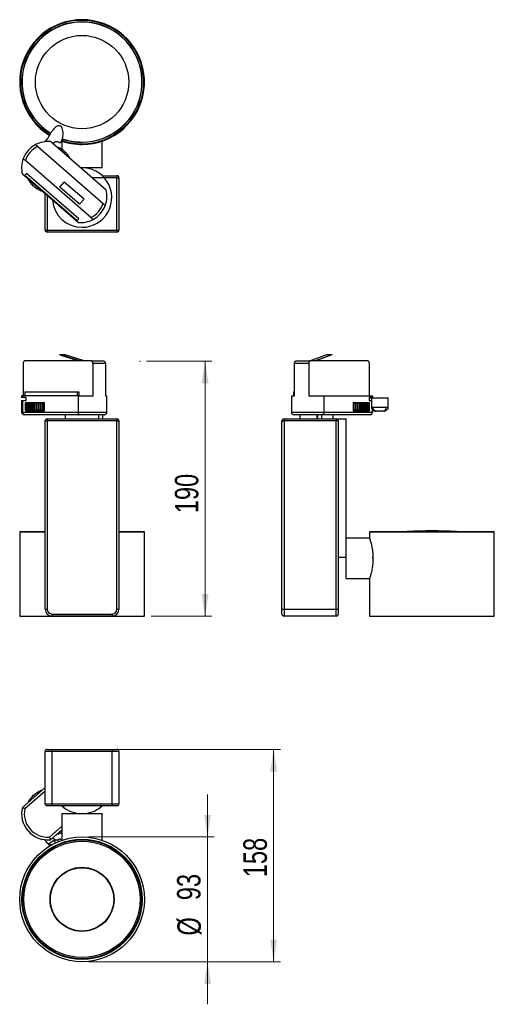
# Model space of a CAD drawing. Header units: millimetres. Extents: x 72 to 143, y 13 to 160.
import ezdxf

# ---------------------------------------------------------------- set-up
doc = ezdxf.new("R2010")
doc.units = ezdxf.units.MM
doc.header["$PDSIZE"] = -1
doc.styles.add('SLDTEXTSTYLE0', font='TXT', dxfattribs={"width": 0.75})
doc.dimstyles.new('SLDDIMSTYLE0', dxfattribs={"dimtxt": 3.5, "dimasz": 3.302, "dimexe": 0, "dimexo": 0.0625, "dimgap": 0.875, "dimtad": 1, "dimlfac": 5, "dimrnd": 1e-09, "dimzin": 12, "dimdsep": 46, "dimtxsty": 'SLDTEXTSTYLE0', "dimsah": 1, "dimcen": 0.09, "dimadec": 0, "dimazin": 3, "dimtfac": 1, "dimtofl": 0, "dimtmove": 0, "dimatfit": 3, "dimfxl": 0, "dimfrac": 2, "dimtolj": 1, "dimtzin": 12, "dimarcsym": 0})
doc.dimstyles.new('SLDDIMSTYLE1', dxfattribs={"dimtxt": 3.5, "dimasz": 3.302, "dimexe": 0, "dimexo": 0.0625, "dimgap": 0.875, "dimtad": 1, "dimdec": 0, "dimlfac": 5, "dimrnd": 1e-09, "dimzin": 12, "dimdsep": 46, "dimtxsty": 'SLDTEXTSTYLE0', "dimsah": 1, "dimcen": 0.09, "dimadec": 0, "dimazin": 3, "dimtfac": 1, "dimtofl": 0, "dimtmove": 0, "dimatfit": 3, "dimfxl": 0, "dimfrac": 2, "dimtolj": 1, "dimtzin": 12, "dimarcsym": 0})
doc.dimstyles.new('SLDDIMSTYLE2', dxfattribs={"dimtxt": 3.5, "dimasz": 3.302, "dimexe": 0, "dimexo": 0.0625, "dimgap": 0.875, "dimtad": 1, "dimlfac": 5, "dimrnd": 1e-09, "dimzin": 12, "dimdsep": 46, "dimtxsty": 'SLDTEXTSTYLE0', "dimsah": 1, "dimcen": 0.09, "dimadec": 0, "dimazin": 3, "dimtfac": 1, "dimtmove": 0, "dimatfit": 0, "dimfxl": 0, "dimfrac": 2, "dimtolj": 1, "dimtzin": 12, "dimarcsym": 0})

# ---------------------------------------------------------------- blocks, each defined once
blk = doc.blocks.new('_D')
at = {"color": 7, "linetype": 'Continuous', "lineweight": 18}
for p, q in [((90.93, 109.02), (100.65, 109.02)), ((99.65, 109.02), (99.65, 71.02)), ((91.6, 71.02), (100.65, 71.02))]:
    blk.add_line(p, q, dxfattribs=at)
for points in [[(99.65, 109.02), (99.14, 105.72), (100.16, 105.72)], [(99.65, 71.02), (100.16, 74.32), (99.14, 74.32)]]:
    blk.add_solid(points, dxfattribs=at)
at = {"color": 7, "linetype": 'Continuous', "lineweight": 18, "insert": (95.14, 86.36), "char_height": 3.5, "attachment_point": 1, "rotation": 90, "style": 'SLDTEXTSTYLE0'}
blk.add_mtext('190', dxfattribs=at)
blk = doc.blocks.new('_D_1')
at = {"color": 7, "linetype": 'Continuous', "lineweight": 18}
for p, q in [((86.8, 51.13), (110.87, 51.13)), ((109.87, 19.47), (109.87, 51.13)), ((82.3, 19.47), (110.87, 19.47))]:
    blk.add_line(p, q, dxfattribs=at)
for points in [[(109.87, 51.13), (109.36, 47.83), (110.38, 47.83)], [(109.87, 19.47), (110.38, 22.77), (109.36, 22.77)]]:
    blk.add_solid(points, dxfattribs=at)
at = {"color": 7, "linetype": 'Continuous', "lineweight": 18, "insert": (105.36, 32.08), "char_height": 3.5, "attachment_point": 1, "rotation": 90, "style": 'SLDTEXTSTYLE0'}
blk.add_mtext('158', dxfattribs=at)
blk = doc.blocks.new('_D_2')
at = {"color": 7, "linetype": 'Continuous', "lineweight": 18}
for p, q in [((100.02, 38.07), (100.02, 44.42)), ((82.3, 38.07), (101.02, 38.07)), ((100.02, 38.07), (100.02, 19.47)), ((82.3, 19.47), (101.02, 19.47)), ((100.02, 19.47), (100.02, 13.12))]:
    blk.add_line(p, q, dxfattribs=at)
for points in [[(100.02, 38.07), (100.53, 41.37), (99.51, 41.37)], [(100.02, 19.47), (99.51, 16.16), (100.53, 16.16)]]:
    blk.add_solid(points, dxfattribs=at)
at = {"color": 7, "linetype": 'Continuous', "lineweight": 18, "char_height": 3.5, "attachment_point": 1, "rotation": 90, "style": 'SLDTEXTSTYLE0'}
for s, insert in [('93', (95.46, 28.65)), ('%%c', (95.51, 23.37))]:
    blk.add_mtext(s, dxfattribs=dict(at, insert=insert))

msp = doc.modelspace()

# ---------------------------------------------------------------- linework, layer by layer
at = {"color": 7, "linetype": 'Continuous', "lineweight": 25}
for p, q in [((74.6794, 141.0368), (84.4443, 132.5489)), ((84.8937, 134.5432), (76.5917, 141.7596)), ((76.932, 141.4638), (77.2231, 141.7095)), ((78.297, 141.8431), (78.297, 140.5654)), ((84.297, 137.8459), (84.297, 141.8431)), ((82.6074, 130.4357), (72.8425, 138.9236)), ((80.6951, 129.7129), (72.3931, 136.9293)), ((73.0161, 137.029), (72.7799, 136.7573)), ((72.7799, 136.7573), (80.5688, 129.9871)), ((80.805, 130.2588), (73.0161, 137.029)), ((84.297, 137.8459), (81.7674, 137.8459)), ((84.3195, 136.6838), (86.497, 136.6838)), ((86.497, 136.6838), (86.497, 136.3838)), ((77.9979, 134.9723), (78.654, 135.7271)), ((81.5877, 133.177), (78.654, 135.7271)), ((86.497, 136.3838), (86.797, 136.3838)), ((86.497, 128.5838), (86.497, 136.3838)), ((86.797, 136.3838), (86.797, 128.5838)), ((75.797, 128.5838), (75.797, 133.9705)), ((80.9317, 132.4223), (77.9979, 134.9723)), ((80.9317, 132.4223), (81.5877, 133.177)), ((80.5688, 129.9871), (80.805, 130.2588)), ((75.797, 128.5838), (76.097, 128.5838)), ((76.097, 128.5838), (86.497, 128.5838)), ((76.097, 128.5838), (76.097, 128.2838)), ((86.497, 128.2838), (76.097, 128.2838)), ((86.497, 128.5838), (86.797, 128.5838)), ((86.497, 128.5838), (86.497, 128.2838)), ((72.5165, 108.6756), (72.5165, 103.8756)), ((82.6074, 109.0756), (72.8425, 109.0756)), ((77.9979, 110.0193), (77.9979, 109.9644)), ((80.9317, 109.0756), (77.9979, 110.0193)), ((77.9979, 110.0193), (78.654, 110.0193)), ((77.9979, 109.9644), (80.7821, 109.0756)), ((81.5877, 109.0756), (78.654, 110.0193)), ((82.6074, 109.0756), (84.4443, 109.0756)), ((82.9334, 103.8756), (82.9334, 108.6756)), ((84.7703, 108.6756), (82.9334, 108.6756)), ((84.7703, 108.6756), (84.7703, 103.8756)), ((112.9829, 103.8756), (112.9829, 108.6756)), ((115.0962, 108.6756), (112.9829, 108.6756)), ((113.2663, 109.0756), (115.3796, 109.0756)), ((115.0962, 108.6756), (115.0962, 103.8756)), ((115.2529, 109.0756), (117.803, 110.0193)), ((123.8674, 109.0756), (115.3796, 109.0756)), ((116.0076, 109.0756), (118.5577, 110.0193)), ((118.5577, 109.9644), (116.1376, 109.0756)), ((117.803, 110.0193), (118.5577, 110.0193)), ((118.5577, 110.0193), (118.5577, 109.9644)), ((124.1508, 103.8756), (124.1508, 108.6756)), ((72.7799, 104.4396), (72.7799, 103.8756)), ((72.7799, 104.4396), (80.5688, 104.4396)), ((80.5688, 104.4396), (80.5688, 103.8756)), ((80.5688, 104.4396), (80.805, 104.4396)), ((80.805, 104.4396), (80.805, 103.8756)), ((112.8177, 104.4396), (112.8177, 103.8756)), ((112.8177, 104.4396), (112.9829, 104.4396)), ((72.2795, 103.8756), (72.2795, 103.5816)), ((72.2795, 103.8756), (72.3931, 103.8756)), ((72.3931, 103.5816), (72.2795, 103.5816)), ((72.2795, 103.1596), (72.2795, 101.4376)), ((72.2795, 103.1596), (72.3931, 103.1596)), ((72.3931, 103.8756), (72.3931, 103.5816)), ((80.6951, 103.8756), (72.3931, 103.8756)), ((72.9425, 103.5816), (72.3931, 103.5816)), ((72.3931, 103.1596), (72.9425, 103.1596)), ((72.3931, 103.1596), (72.3931, 101.4376)), ((72.8797, 102.8376), (75.6834, 102.8376)), ((72.8797, 102.8376), (72.8797, 101.6376)), ((72.9425, 103.1596), (72.9425, 103.5816)), ((75.6834, 101.6376), (75.6834, 102.8376)), ((80.6951, 103.8756), (82.9334, 103.8756)), ((80.6951, 103.8756), (80.6951, 101.4376)), ((84.7703, 103.8756), (85.0074, 103.8756)), ((85.0074, 101.4376), (85.0074, 103.8756)), ((112.5233, 103.8756), (112.5233, 101.4376)), ((112.5233, 103.8756), (112.9829, 103.8756)), ((115.0962, 103.8756), (117.3738, 103.8756)), ((117.3738, 103.8756), (117.3738, 101.4376)), ((117.3738, 103.8756), (124.5902, 103.8756)), ((121.7302, 102.8376), (124.1672, 102.8376)), ((121.7302, 102.8376), (121.7302, 101.6376)), ((124.5902, 103.5816), (124.1126, 103.5816)), ((124.1126, 103.5816), (124.1126, 103.1596)), ((124.1126, 103.5396), (124.4469, 103.5396)), ((124.1126, 103.1796), (124.4469, 103.1796)), ((124.1126, 103.1596), (124.4469, 103.1596)), ((124.1672, 101.6376), (124.1672, 102.8376)), ((124.4469, 103.5396), (124.4469, 102.1796)), ((124.5902, 103.8756), (124.5902, 103.5816)), ((124.5902, 103.8756), (124.6105, 103.8756)), ((124.6105, 103.5816), (124.5902, 103.5816)), ((124.6105, 103.5816), (124.6105, 103.8756)), ((126.9718, 102.1796), (126.9718, 103.5396)), ((72.3931, 101.4376), (80.6951, 101.4376)), ((72.8797, 101.6376), (75.6834, 101.6376)), ((72.8808, 102.7376), (72.8808, 101.7376)), ((72.8808, 102.7376), (72.8823, 102.7376)), ((72.8808, 101.7376), (72.8823, 101.7376)), ((72.8823, 101.7376), (72.8823, 102.7376)), ((72.8937, 102.7376), (72.8823, 102.7376)), ((72.8937, 101.7376), (72.8823, 101.7376)), ((72.8937, 102.7376), (72.8937, 101.7376)), ((72.8937, 102.7376), (72.9097, 102.7376)), ((72.8937, 101.7376), (72.9097, 101.7376)), ((72.9097, 101.7376), (72.9097, 102.7376)), ((72.941, 102.7376), (72.9097, 102.7376)), ((72.941, 101.7376), (72.9097, 101.7376)), ((72.941, 102.7376), (72.941, 101.7376)), ((72.941, 102.7376), (72.9716, 102.7376)), ((72.941, 101.7376), (72.9716, 101.7376)), ((72.9716, 101.7376), (72.9716, 102.7376)), ((73.0224, 102.7376), (72.9716, 102.7376)), ((73.0224, 101.7376), (72.9716, 101.7376)), ((73.0224, 102.7376), (73.0224, 101.7376)), ((73.0224, 102.7376), (73.0674, 102.7376)), ((73.0224, 101.7376), (73.0674, 101.7376)), ((73.0674, 101.7376), (73.0674, 102.7376)), ((73.1372, 102.7376), (73.0674, 102.7376)), ((73.1372, 101.7376), (73.0674, 101.7376)), ((73.1372, 102.7376), (73.1372, 101.7376)), ((73.1372, 102.7376), (73.1962, 102.7376)), ((73.1372, 101.7376), (73.1962, 101.7376)), ((73.1962, 101.7376), (73.1962, 102.7376)), ((73.2843, 102.7376), (73.1962, 102.7376)), ((73.2843, 101.7376), (73.1962, 101.7376)), ((73.2843, 102.7376), (73.2843, 101.7376)), ((73.2843, 102.7376), (73.3565, 102.7376)), ((73.2843, 101.7376), (73.3565, 101.7376)), ((73.3565, 101.7376), (73.3565, 102.7376)), ((73.4621, 102.7376), (73.3565, 102.7376)), ((73.4621, 101.7376), (73.3565, 101.7376)), ((73.4621, 102.7376), (73.4621, 101.7376)), ((73.4621, 102.7376), (73.547, 102.7376)), ((73.4621, 101.7376), (73.547, 101.7376)), ((73.547, 101.7376), (73.547, 102.7376)), ((73.6689, 102.7376), (73.547, 102.7376)), ((73.6689, 101.7376), (73.547, 101.7376)), ((73.6689, 102.7376), (73.6689, 101.7376)), ((73.6689, 102.7376), (73.7656, 102.7376)), ((73.6689, 101.7376), (73.7656, 101.7376)), ((73.7656, 101.7376), (73.7656, 102.7376)), ((73.9027, 102.7376), (73.7656, 102.7376)), ((73.9027, 101.7376), (73.7656, 101.7376)), ((73.9027, 102.7376), (73.9027, 101.7376)), ((73.9027, 102.7376), (74.0102, 102.7376)), ((73.9027, 101.7376), (74.0102, 101.7376)), ((74.0102, 101.7376), (74.0102, 102.7376)), ((74.1611, 102.7376), (74.0102, 102.7376)), ((74.1611, 101.7376), (74.0102, 101.7376)), ((74.1611, 102.7376), (74.1611, 101.7376)), ((74.1611, 102.7376), (74.2783, 102.7376)), ((74.1611, 101.7376), (74.2783, 101.7376)), ((74.2783, 101.7376), (74.2783, 102.7376)), ((74.4416, 102.7376), (74.2783, 102.7376)), ((74.4416, 101.7376), (74.2783, 101.7376)), ((74.4416, 102.7376), (74.4416, 101.7376)), ((74.4416, 102.7376), (74.5674, 102.7376)), ((74.4416, 101.7376), (74.5674, 101.7376)), ((74.5674, 101.7376), (74.5674, 102.7376)), ((74.7413, 102.7376), (74.5674, 102.7376)), ((74.7413, 101.7376), (74.5674, 101.7376)), ((74.7413, 102.7376), (74.7413, 101.7376)), ((74.7413, 102.7376), (74.8745, 102.7376)), ((74.7413, 101.7376), (74.8745, 101.7376)), ((74.8745, 101.7376), (74.8745, 102.7376)), ((75.0574, 102.7376), (74.8745, 102.7376)), ((75.0574, 101.7376), (74.8745, 101.7376)), ((75.0574, 102.7376), (75.0574, 101.7376)), ((75.0574, 102.7376), (75.1965, 102.7376)), ((75.0574, 101.7376), (75.1965, 101.7376)), ((75.1965, 101.7376), (75.1965, 102.7376)), ((75.3865, 102.7376), (75.1965, 102.7376)), ((75.3865, 101.7376), (75.1965, 101.7376)), ((75.3865, 102.7376), (75.3865, 101.7376)), ((75.3865, 102.7376), (75.5303, 102.7376)), ((75.3865, 101.7376), (75.5303, 101.7376)), ((75.5303, 101.7376), (75.5303, 102.7376)), ((75.6834, 102.7376), (75.5303, 102.7376)), ((75.6834, 101.7376), (75.5303, 101.7376)), ((117.3738, 101.4376), (124.5902, 101.4376)), ((121.7302, 102.7376), (121.8249, 102.7376)), ((121.7302, 101.7376), (121.8249, 101.7376)), ((121.7302, 101.6376), (124.1672, 101.6376)), ((121.8249, 101.7376), (121.8249, 102.7376)), ((122.0086, 102.7376), (121.8249, 102.7376)), ((122.0086, 101.7376), (121.8249, 101.7376)), ((122.0086, 102.7376), (122.0086, 101.7376)), ((122.0086, 102.7376), (122.1424, 102.7376)), ((122.0086, 101.7376), (122.1424, 101.7376)), ((122.1424, 101.7376), (122.1424, 102.7376)), ((122.3173, 102.7376), (122.1424, 102.7376)), ((122.3173, 101.7376), (122.1424, 101.7376)), ((122.3173, 102.7376), (122.3173, 101.7376)), ((122.3173, 102.7376), (122.4439, 102.7376)), ((122.3173, 101.7376), (122.4439, 101.7376)), ((122.4439, 101.7376), (122.4439, 102.7376)), ((122.6082, 102.7376), (122.4439, 102.7376)), ((122.6082, 101.7376), (122.4439, 101.7376)), ((122.6082, 102.7376), (122.6082, 101.7376)), ((122.6082, 102.7376), (122.7264, 102.7376)), ((122.6082, 101.7376), (122.7264, 101.7376)), ((122.7264, 101.7376), (122.7264, 102.7376)), ((122.8786, 102.7376), (122.7264, 102.7376)), ((122.8786, 101.7376), (122.7264, 101.7376)), ((122.8786, 102.7376), (122.8786, 101.7376)), ((122.8786, 102.7376), (122.9871, 102.7376)), ((122.8786, 101.7376), (122.9871, 101.7376)), ((122.9871, 101.7376), (122.9871, 102.7376)), ((123.1256, 102.7376), (122.9871, 102.7376)), ((123.1256, 101.7376), (122.9871, 101.7376)), ((123.1256, 102.7376), (123.1256, 101.7376)), ((123.1256, 102.7376), (123.2234, 102.7376)), ((123.1256, 101.7376), (123.2234, 101.7376)), ((123.2234, 101.7376), (123.2234, 102.7376)), ((123.3469, 102.7376), (123.2234, 102.7376)), ((123.3469, 101.7376), (123.2234, 101.7376)), ((123.3469, 102.7376), (123.3469, 101.7376)), ((123.3469, 102.7376), (123.433, 102.7376)), ((123.3469, 101.7376), (123.433, 101.7376)), ((123.433, 101.7376), (123.433, 102.7376)), ((123.5403, 102.7376), (123.433, 102.7376)), ((123.5403, 101.7376), (123.433, 101.7376)), ((123.5403, 102.7376), (123.5403, 101.7376)), ((123.5403, 102.7376), (123.6138, 102.7376)), ((123.5403, 101.7376), (123.6138, 101.7376)), ((123.6138, 101.7376), (123.6138, 102.7376)), ((123.7037, 102.7376), (123.6138, 102.7376)), ((123.7037, 101.7376), (123.6138, 101.7376)), ((123.7037, 102.7376), (123.7037, 101.7376)), ((123.7037, 102.7376), (123.764, 102.7376)), ((123.7037, 101.7376), (123.764, 101.7376)), ((123.764, 101.7376), (123.764, 102.7376)), ((123.8356, 102.7376), (123.764, 102.7376)), ((123.8356, 101.7376), (123.764, 101.7376)), ((123.8356, 102.7376), (123.8356, 101.7376)), ((123.8356, 102.7376), (123.882, 102.7376)), ((123.8356, 101.7376), (123.882, 101.7376)), ((123.882, 101.7376), (123.882, 102.7376)), ((123.9348, 102.7376), (123.882, 102.7376)), ((123.9348, 101.7376), (123.882, 101.7376)), ((123.9348, 102.7376), (123.9348, 101.7376)), ((123.9348, 102.7376), (123.9668, 102.7376)), ((123.9348, 101.7376), (123.9668, 101.7376)), ((123.9668, 101.7376), (123.9668, 102.7376)), ((124.0001, 102.7376), (123.9668, 102.7376)), ((124.0001, 101.7376), (123.9668, 101.7376)), ((124.0001, 102.7376), (124.0001, 101.7376)), ((124.0001, 102.7376), (124.0175, 102.7376)), ((124.0001, 101.7376), (124.0175, 101.7376)), ((124.0175, 101.7376), (124.0175, 102.7376)), ((124.0309, 102.7376), (124.0175, 102.7376)), ((124.0309, 101.7376), (124.0175, 101.7376)), ((124.0309, 102.7376), (124.0309, 101.7376)), ((124.0309, 102.7376), (124.0336, 102.7376)), ((124.0309, 101.7376), (124.0336, 101.7376)), ((124.0336, 101.7376), (124.0336, 102.7376)), ((124.5902, 101.8399), (124.5902, 101.4376)), ((124.6105, 101.4376), (124.6105, 101.8116)), ((72.754, 101.0376), (72.6795, 101.0376)), ((80.859, 101.0376), (72.754, 101.0376)), ((75.797, 100.1176), (76.097, 100.1176)), ((75.797, 72.0176), (75.797, 100.1176)), ((76.097, 100.4176), (86.497, 100.4176)), ((76.097, 100.4176), (76.097, 100.1176)), ((86.497, 100.1176), (76.097, 100.1176)), ((76.097, 100.1176), (76.097, 72.0176)), ((78.797, 101.0176), (78.797, 100.4176)), ((83.797, 101.0176), (78.797, 101.0176)), ((84.6074, 101.0376), (80.859, 101.0376)), ((83.797, 100.4176), (83.797, 101.0176)), ((84.3842, 101.0176), (83.797, 101.0176)), ((84.3842, 100.4176), (84.3842, 101.0176)), ((86.497, 100.4176), (86.497, 100.1176)), ((86.497, 100.1176), (86.797, 100.1176)), ((86.497, 72.0176), (86.497, 100.1176)), ((86.797, 100.1176), (86.797, 72.0176)), ((111.1144, 72.0176), (111.1144, 100.1176)), ((111.1144, 100.1176), (111.4144, 100.1176)), ((111.4144, 100.4176), (119.2144, 100.4176)), ((111.4144, 100.4176), (111.4144, 100.1176)), ((111.4144, 100.1176), (111.4144, 72.0176)), ((119.2144, 100.1176), (111.4144, 100.1176)), ((117.1576, 101.0376), (112.9233, 101.0376)), ((113.7603, 101.0176), (113.7603, 100.4176)), ((116.3643, 101.0176), (113.7603, 101.0176)), ((116.3643, 100.4176), (116.3643, 101.0176)), ((116.4771, 101.0176), (116.3643, 101.0176)), ((116.4771, 100.4176), (116.4771, 101.0176)), ((117.0664, 101.0176), (116.4771, 101.0176)), ((118.7603, 101.0176), (117.0664, 101.0176)), ((117.0664, 100.4176), (117.0664, 101.0176)), ((124.2027, 101.0376), (117.1576, 101.0376)), ((118.7603, 100.4176), (118.7603, 101.0176)), ((119.2144, 100.4176), (120.7015, 100.4176)), ((119.2144, 100.4176), (119.2144, 100.1176)), ((119.5144, 100.1176), (119.2144, 100.1176)), ((119.2144, 72.0176), (119.2144, 100.1176)), ((119.5144, 100.1176), (119.5144, 72.0176)), ((120.7015, 82.617), (120.7015, 100.4176)), ((124.2105, 101.0376), (124.2027, 101.0376)), ((71.997, 83.5176), (71.997, 71.0176)), ((72.097, 83.6176), (75.797, 83.6176)), ((86.797, 83.6176), (90.497, 83.6176)), ((90.597, 71.0176), (90.597, 83.5176)), ((120.701, 82.617), (120.6765, 82.5805)), ((120.6765, 76.6176), (120.6765, 82.5805)), ((124.1765, 82.6176), (120.701, 82.6176)), ((124.1765, 83.5176), (124.1765, 82.6176)), ((124.2765, 83.6176), (142.6765, 83.6176)), ((142.7765, 71.0176), (142.7765, 83.5176)), ((119.5144, 79.8176), (120.6765, 79.8176)), ((124.6765, 79.6176), (124.6765, 79.8638)), ((120.6765, 76.6176), (124.1765, 76.6176)), ((124.1765, 76.6176), (124.1765, 71.0176)), ((75.797, 72.0176), (76.097, 72.0176)), ((86.497, 72.0176), (86.797, 72.0176)), ((111.1144, 72.0176), (111.4144, 72.0176)), ((111.1144, 71.3176), (111.1144, 72.0176)), ((111.4144, 72.0176), (111.4144, 71.0176)), ((111.4144, 72.0176), (119.2144, 72.0176)), ((119.2144, 71.0176), (119.2144, 72.0176)), ((119.2144, 72.0176), (119.5144, 72.0176)), ((119.5144, 72.0176), (119.5144, 71.3176)), ((71.997, 71.0176), (76.797, 71.0176)), ((72.5353, 71.0074), (90.0588, 71.0074)), ((76.797, 71.3176), (85.797, 71.3176)), ((76.797, 71.3176), (76.797, 71.0176)), ((85.797, 71.0176), (76.797, 71.0176)), ((85.797, 71.3176), (85.797, 71.0176)), ((85.797, 71.0176), (90.597, 71.0176)), ((119.2144, 71.0176), (111.4144, 71.0176)), ((124.1765, 71.0176), (142.7765, 71.0176)), ((124.7148, 71.0074), (142.2382, 71.0074)), ((76.797, 50.8285), (75.797, 50.8285)), ((75.797, 43.0285), (75.797, 50.8285)), ((76.097, 51.1285), (76.797, 51.1285)), ((76.797, 51.1285), (85.797, 51.1285)), ((76.797, 51.1285), (76.797, 50.8285)), ((76.797, 50.8285), (76.797, 43.0285)), ((85.797, 50.8285), (76.797, 50.8285)), ((85.797, 51.1285), (86.497, 51.1285)), ((85.797, 51.1285), (85.797, 50.8285)), ((86.797, 50.8285), (85.797, 50.8285)), ((85.797, 43.0285), (85.797, 50.8285)), ((86.797, 50.8285), (86.797, 43.0285)), ((72.3931, 42.483), (75.797, 45.4418)), ((75.797, 43.0285), (76.797, 43.0285)), ((76.797, 42.7285), (76.097, 42.7285)), ((76.797, 43.0285), (85.797, 43.0285)), ((76.797, 43.0285), (76.797, 42.7285)), ((85.797, 42.7285), (76.797, 42.7285)), ((85.797, 43.0285), (85.797, 42.7285)), ((85.797, 43.0285), (86.797, 43.0285)), ((86.497, 42.7285), (85.797, 42.7285)), ((78.297, 41.5664), (78.297, 37.5692)), ((78.297, 41.5664), (84.297, 41.5664)), ((84.297, 37.5692), (84.297, 41.5664)), ((78.297, 39.135), (76.5917, 37.6527)), ((76.932, 37.9485), (77.2231, 37.7028)), ((79.622, 37.5664), (80.2531, 37.5664)), ((82.341, 37.5664), (82.9721, 37.5664))]:
    msp.add_line(p, q, dxfattribs=at)
at = {"color": 1, "linetype": 'Continuous', "lineweight": 25}
for p, q in [((86.497, 136.3838), (82.7763, 136.3838)), ((76.097, 133.7097), (76.097, 128.5838)), ((72.2795, 101.4376), (72.3931, 101.4376)), ((80.6951, 101.4376), (85.0074, 101.4376)), ((112.5233, 101.4376), (117.3738, 101.4376)), ((124.5902, 101.4376), (124.6105, 101.4376)), ((75.797, 83.5176), (71.997, 83.5176)), ((90.597, 83.5176), (86.797, 83.5176)), ((142.7765, 83.5176), (124.1765, 83.5176)), ((75.797, 44.9118), (72.754, 42.2667)), ((80.4845, 41.5664), (80.5321, 41.6078)), ((76.4278, 38.0402), (78.297, 39.665))]:
    msp.add_line(p, q, dxfattribs=at)
at = {"color": 7, "linetype": 'Continuous', "lineweight": 25, "flags": 128}
for points in [[(76.2142, 142.3007), (75.8315, 141.8854), (75.7183, 141.7509)], [(77.5411, 141.005), (77.5351, 140.9668), (77.5421, 140.9334)], [(79.4181, 139.3028), (79.4522, 139.3004), (79.4892, 139.3118)], [(73.2843, 136.0716), (73.3147, 136.0954), (73.3285, 136.1162)], [(75.2345, 134.4594), (75.2159, 134.4429), (75.1965, 134.4094)], [(125.0919, 101.5941), (125.1059, 101.5912), (125.2003, 101.5801)], [(75.2345, 44.9528), (75.2159, 44.9694), (75.1965, 45.0028)], [(73.2843, 43.3407), (73.3147, 43.3168), (73.3285, 43.2961)], [(77.5411, 38.4072), (77.5351, 38.4454), (77.5421, 38.4788)], [(76.2142, 37.1115), (75.8315, 37.5269), (75.7183, 37.6614)]]:
    msp.add_lwpolyline(points, dxfattribs=at)
at = {"color": 7, "linetype": 'Continuous', "lineweight": 25}
for centre, radius in [((81.297, 150.6459), 6.958), ((81.297, 28.7664), 9.3), ((81.297, 28.7664), 8.958), ((81.297, 28.7664), 8.8617), ((81.297, 28.7664), 8.6645), ((81.297, 28.7664), 4.7781), ((81.297, 28.7664), 4.7185)]:
    msp.add_circle(centre, radius, dxfattribs=at)
for centre, radius, start, end in [((81.297, 150.6459), 9.3, 270, 238.529284), ((76.1938, 137.8655), 3.9143, 118.045519, 159.958576), ((76.1938, 137.8655), 3.5143, 115.525845, 162.478249), ((76.1938, 137.8655), 3.9143, 84.165993, 118.045519), ((76.3808, 137.703), 3.5, 70.639125, 73.079255), ((81.297, 150.6459), 9.3, 250.763114, 270), ((77.635, 140.9705), 0.1, 256.22393, 338.183508), ((76.3808, 137.703), 3.5, 64.92484, 67.364969), ((77.9541, 140.8294), 0.1, 154.106301, 332.469223), ((76.3808, 137.703), 3.5, 59.210554, 61.650684), ((78.2576, 140.6572), 0.1, 148.392015, 326.754937), ((76.3808, 137.703), 3.5, 53.496268, 55.936398), ((78.5424, 140.4557), 0.1, 142.677729, 321.040651), ((76.3808, 137.703), 3.5, 47.781982, 50.222112), ((78.8057, 140.2268), 0.1, 136.963443, 315.326365), ((76.3808, 137.703), 3.5, 42.067697, 44.507826), ((79.045, 139.9728), 0.1, 131.249158, 309.61208), ((76.3808, 137.703), 3.5, 36.353411, 38.793541), ((79.2578, 139.6963), 0.1, 125.534872, 303.897794), ((76.3808, 137.703), 3.5, 30.639125, 33.079255), ((76.1938, 137.8655), 3.9143, 159.958576, 193.838101), ((79.4419, 139.3999), 0.1, 119.820586, 201.780164), ((76.3808, 137.703), 3.5, 24.92484, 27.364969), ((81.297, 133.4297), 4.4412, 270, 92.904327), ((86.497, 136.3838), 0.3, 0, 90), ((76.3808, 137.703), 3.5, 207.781982, 210.222112), ((73.4081, 135.8555), 0.1, 302.677729, 121.040651), ((76.3808, 137.703), 3.5, 213.496268, 215.936398), ((73.6068, 135.5687), 0.1, 308.392015, 126.754937), ((76.3808, 137.703), 3.5, 219.210554, 221.650684), ((73.8331, 135.3031), 0.1, 314.106301, 132.469223), ((76.3808, 137.703), 3.5, 224.92484, 227.364969), ((74.0847, 135.0614), 0.1, 319.820586, 138.183508), ((76.3808, 137.703), 3.5, 230.639125, 233.079255), ((74.3591, 134.8459), 0.1, 325.534872, 143.897794), ((76.3808, 137.703), 3.5, 236.353411, 238.793541), ((74.6536, 134.6588), 0.1, 331.249158, 149.61208), ((76.3808, 137.703), 3.5, 242.067697, 244.507826), ((74.9653, 134.502), 0.1, 336.963443, 155.326365), ((76.3808, 137.703), 3.5, 247.781982, 250.222112), ((81.093, 133.607), 3.9143, 339.958576, 13.838101), ((81.297, 133.4297), 4.4412, 185.099767, 270), ((81.093, 133.607), 3.5143, 295.525845, 342.478249), ((81.093, 133.607), 3.9143, 298.045519, 339.958576), ((81.093, 133.607), 3.9143, 264.165993, 298.045519), ((76.097, 128.5838), 0.3, 180, 270), ((86.497, 128.5838), 0.3, 270, 0), ((72.6795, 101.4376), 0.4, 180, 270), ((84.6074, 101.4376), 0.4, 270, 0), ((112.9233, 101.4376), 0.4, 180, 270), ((124.2105, 101.4376), 0.4, 270, 0), ((76.097, 100.1176), 0.3, 90, 180), ((86.497, 100.1176), 0.3, 0, 90), ((111.4144, 100.1176), 0.3, 90, 180), ((119.2144, 100.1176), 0.3, 0, 90), ((133.4765, 10.5205), 73.1898, 87.115941, 92.884059), ((72.097, 83.5176), 0.1, 90, 180), ((90.497, 83.5176), 0.1, 0, 90), ((124.2765, 83.5176), 0.1, 90, 180), ((142.6765, 83.5176), 0.1, 0, 90), ((76.797, 72.0176), 1, 180, 270), ((76.797, 72.0176), 0.7, 180, 270), ((85.797, 72.0176), 0.7, 270, 0), ((85.797, 72.0176), 1, 270, 0), ((72.5353, 71.1074), 0.1, 243.886125, 270), ((90.0588, 71.1074), 0.1, 270, 296.113875), ((111.4144, 71.3176), 0.3, 180, 270), ((119.2144, 71.3176), 0.3, 270, 0), ((124.7148, 71.1074), 0.1, 243.886125, 270), ((142.2382, 71.1074), 0.1, 270, 296.113875), ((76.097, 50.8285), 0.3, 90, 180), ((86.497, 50.8285), 0.3, 0, 90), ((73.8331, 44.1091), 0.1, 227.530777, 45.893699), ((76.3808, 41.7093), 3.5, 132.635031, 135.07516), ((74.0847, 44.3509), 0.1, 221.816492, 40.179414), ((76.3808, 41.7093), 3.5, 126.920745, 129.360875), ((74.3591, 44.5664), 0.1, 216.102206, 34.465128), ((76.3808, 41.7093), 3.5, 121.206459, 123.646589), ((74.6536, 44.7535), 0.1, 210.38792, 28.750842), ((76.3808, 41.7093), 3.5, 115.492174, 117.932303), ((74.9653, 44.9103), 0.1, 204.673635, 23.036557), ((76.3808, 41.7093), 3.5, 109.777888, 112.218018), ((76.3808, 41.7093), 3.5, 149.777888, 152.218018), ((73.4081, 43.5567), 0.1, 238.959349, 57.322271), ((76.3808, 41.7093), 3.5, 144.063602, 146.503732), ((73.6068, 43.8435), 0.1, 233.245063, 51.607985), ((76.3808, 41.7093), 3.5, 138.349316, 140.789446), ((76.097, 43.0285), 0.3, 180, 270), ((81.297, 45.9826), 4.4412, 227.113683, 263.92097), ((81.297, 45.9826), 4.4412, 276.07903, 312.886317), ((86.497, 43.0285), 0.3, 270, 0), ((76.1938, 41.5467), 3.9143, 166.161899, 275.834007), ((76.1938, 41.5467), 3.5143, 168.178394, 273.817512), ((76.3808, 41.7093), 3.5, 286.920745, 289.360875), ((77.635, 38.4417), 0.1, 21.816492, 103.77607), ((76.3808, 41.7093), 3.5, 292.635031, 295.07516), ((77.9541, 38.5828), 0.1, 27.530777, 205.893699), ((76.3808, 41.7093), 3.5, 298.349316, 300.789446), ((78.2576, 38.755), 0.1, 66.756998, 211.607985), ((75.3955, 39.5924), 2.6289, 288.350336, 314.043462)]:
    msp.add_arc(centre, radius, start, end, dxfattribs=at)
at = {"color": 1, "linetype": 'Continuous', "lineweight": 25}
for radius, start, end in [(9.2, 270, 238.516887), (8.9747, 270, 238.477726), (8.9424, 270, 238.472473), (9.2, 250.812187, 270), (8.9747, 250.808691, 270), (8.9424, 250.808448, 270)]:
    msp.add_arc((81.297, 150.6459), radius, start, end, dxfattribs=at)
at = {"color": 7, "linetype": 'Continuous', "lineweight": 25}
for points, knots in [([(77.2231, 141.7095), (77.2817, 141.7381), (77.393, 141.7925), (77.5713, 141.7979), (77.7181, 141.7491), (77.8206, 141.6817), (77.9027, 141.6306), (77.9715, 141.6116), (78.0315, 141.6234), (78.0828, 141.6537), (78.1728, 141.7424), (78.2812, 141.9437), (78.3797, 142.2412), (78.4462, 142.5877), (78.475, 142.962), (78.4539, 143.3563), (78.3783, 143.6817), (78.2702, 143.9008), (78.1687, 144.0285), (78.0401, 144.1164), (77.8913, 144.1494), (77.7338, 144.1294), (77.5703, 144.0641), (77.3847, 143.9459), (77.1823, 143.7688), (76.9314, 143.4905), (76.6691, 143.1247), (76.4334, 142.6996), (76.2833, 142.4265), (76.2142, 142.3007)], [0, 0, 0, 0, 0.03065126, 0.05826824, 0.08206127, 0.10293629, 0.11633067, 0.12791771, 0.13570355, 0.14471262, 0.155798, 0.19529625, 0.25134222, 0.30443712, 0.36226799, 0.42908414, 0.49131062, 0.51912124, 0.54440364, 0.56791461, 0.59161468, 0.61496552, 0.64227306, 0.67450008, 0.71897716, 0.76947232, 0.85207089, 0.93189375, 1, 1, 1, 1]), ([(74.3534, 141.3202), (74.3566, 141.3174), (74.3631, 141.3118), (74.4132, 141.2682), (74.4879, 141.2033), (74.5805, 141.1228), (74.6475, 141.0646), (74.6794, 141.0368)], [0, 0, 0, 0, 0.1958316, 0.39148116, 0.59221678, 0.80565107, 1, 1, 1, 1]), ([(72.8425, 138.9236), (72.8034, 138.9576), (72.725, 139.0258), (72.622, 139.1152), (72.5496, 139.1782), (72.5195, 139.2044), (72.5172, 139.2064), (72.5165, 139.207)], [0, 0, 0, 0, 0.238077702, 0.476593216, 0.702336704, 0.911049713, 1, 1, 1, 1]), ([(84.4443, 132.5489), (84.4835, 132.5149), (84.5619, 132.4468), (84.6648, 132.3573), (84.7373, 132.2943), (84.7673, 132.2682), (84.7696, 132.2662), (84.7703, 132.2656)], [0, 0, 0, 0, 0.23807515, 0.47659326, 0.70233673, 0.91104972, 1, 1, 1, 1]), ([(82.9334, 130.1523), (82.9302, 130.1551), (82.9237, 130.1608), (82.8736, 130.2043), (82.799, 130.2692), (82.7064, 130.3497), (82.6393, 130.4079), (82.6074, 130.4357)], [0, 0, 0, 0, 0.195831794, 0.39148305, 0.592219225, 0.805650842, 1, 1, 1, 1]), ([(72.8425, 109.0756), (72.8034, 109.0707), (72.725, 109.0609), (72.622, 108.9826), (72.5496, 108.8694), (72.5195, 108.7596), (72.5172, 108.6949), (72.5165, 108.6756)], [0, 0, 0, 0, 0.23807599, 0.47659346, 0.70233702, 0.91104901, 1, 1, 1, 1]), ([(82.9334, 108.6756), (82.9302, 108.7184), (82.9237, 108.8037), (82.8736, 108.9182), (82.799, 109.0082), (82.7064, 109.0655), (82.6393, 109.0724), (82.6074, 109.0756)], [0, 0, 0, 0, 0.19583231, 0.39148192, 0.59221913, 0.80565088, 1, 1, 1, 1]), ([(84.4443, 109.0756), (84.4835, 109.0707), (84.5619, 109.0609), (84.6648, 108.9826), (84.7373, 108.8694), (84.7673, 108.7596), (84.7696, 108.6949), (84.7703, 108.6756)], [0, 0, 0, 0, 0.23807599, 0.47659346, 0.70233702, 0.91104901, 1, 1, 1, 1]), ([(112.9829, 108.6756), (112.9857, 108.7184), (112.9914, 108.8037), (113.0349, 108.9182), (113.0998, 109.0082), (113.1803, 109.0655), (113.2385, 109.0724), (113.2663, 109.0756)], [0, 0, 0, 0, 0.195831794, 0.39148305, 0.592219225, 0.805650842, 1, 1, 1, 1]), ([(115.3796, 109.0756), (115.3455, 109.0707), (115.2774, 109.0609), (115.1879, 108.9826), (115.1249, 108.8694), (115.0988, 108.7596), (115.0968, 108.6949), (115.0962, 108.6756)], [0, 0, 0, 0, 0.23807515, 0.47659326, 0.70233673, 0.91104972, 1, 1, 1, 1]), ([(124.1508, 108.6756), (124.148, 108.7184), (124.1424, 108.8037), (124.0988, 108.9182), (124.0339, 109.0082), (123.9534, 109.0655), (123.8952, 109.0724), (123.8674, 109.0756)], [0, 0, 0, 0, 0.1958316, 0.39148116, 0.59221678, 0.80565107, 1, 1, 1, 1]), ([(124.4471, 103.5396), (124.447, 103.5396), (124.4433, 103.5396), (124.4559, 103.5396), (124.4837, 103.5396), (124.5738, 103.5396), (124.7739, 103.5396), (125.072, 103.5396), (125.4183, 103.5396), (125.7926, 103.5396), (126.1869, 103.5396), (126.5125, 103.5396), (126.7311, 103.5396), (126.8599, 103.5396), (126.9443, 103.5396), (126.9771, 103.5396), (126.9701, 103.5396), (126.9693, 103.5396)], [0, 0, 0, 0, 0.00035999, 0.01703357, 0.03632676, 0.06006641, 0.14465301, 0.26467701, 0.3783812, 0.50222762, 0.64531626, 0.77857597, 0.83813321, 0.89227617, 0.94262556, 0.99337991, 1, 1, 1, 1]), ([(72.754, 101.0376), (72.7533, 101.0376), (72.7208, 101.0377), (72.6486, 101.0487), (72.5469, 101.1006), (72.4616, 101.1915), (72.4042, 101.3075), (72.3968, 101.3942), (72.3931, 101.4376)], [0, 0, 0, 0, 0.00358326, 0.17612811, 0.39090868, 0.59651244, 0.79818655, 1, 1, 1, 1]), ([(80.6951, 101.4376), (80.6969, 101.3942), (80.7003, 101.3075), (80.7269, 101.1915), (80.7661, 101.1006), (80.8122, 101.0487), (80.8444, 101.0377), (80.8587, 101.0376), (80.859, 101.0376)], [0, 0, 0, 0, 0.201813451, 0.403487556, 0.609091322, 0.823871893, 0.996416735, 1, 1, 1, 1]), ([(117.3738, 101.4376), (117.3716, 101.3942), (117.3671, 101.3075), (117.3321, 101.1915), (117.2805, 101.1006), (117.2197, 101.0487), (117.177, 101.0377), (117.158, 101.0376), (117.1576, 101.0376)], [0, 0, 0, 0, 0.20181396, 0.40348886, 0.6090919, 0.82387087, 0.99641647, 1, 1, 1, 1]), ([(124.2027, 101.0376), (124.2034, 101.0376), (124.2382, 101.0377), (124.3157, 101.0487), (124.4248, 101.1006), (124.5166, 101.1915), (124.5783, 101.3075), (124.5862, 101.3942), (124.5902, 101.4376)], [0, 0, 0, 0, 0.00358409, 0.17612794, 0.39090707, 0.59651073, 0.79818541, 1, 1, 1, 1]), ([(124.4469, 102.1796), (124.4485, 102.1625), (124.452, 102.1242), (124.4817, 102.0405), (124.5309, 101.9361), (124.5956, 101.8081), (124.7092, 101.7355), (124.8158, 101.661), (124.9373, 101.6189), (125.0653, 101.5851), (125.1461, 101.5815), (125.1872, 101.5796)], [0, 0, 0, 0, 0.04810888, 0.10771878, 0.24778755, 0.3758002, 0.50199786, 0.62276246, 0.74591133, 0.87038883, 1, 1, 1, 1]), ([(124.7052, 102.1796), (124.7969, 102.1796), (124.9823, 102.1796), (125.3406, 102.1796), (125.7746, 102.1796), (126.2274, 102.1796), (126.4962, 102.1796), (126.6035, 102.1796)], [0, 0, 0, 0, 0.1531891, 0.30970935, 0.56385662, 0.82576325, 1, 1, 1, 1]), ([(125.1872, 101.5796), (125.1348, 101.587), (125.0295, 101.6017), (124.8906, 101.6976), (124.8028, 101.8113), (124.7485, 101.9203), (124.7121, 102.0458), (124.7075, 102.1352), (124.7052, 102.1796)], [0, 0, 0, 0, 0.23566484, 0.47303023, 0.59864249, 0.73063912, 0.86603782, 1, 1, 1, 1]), ([(126.3252, 101.5796), (126.2701, 101.5796), (126.1149, 101.5796), (125.8459, 101.5796), (125.5187, 101.5796), (125.301, 101.5796), (125.1872, 101.5796)], [0, 0, 0, 0, 0.14908601, 0.41963767, 0.69665064, 1, 1, 1, 1]), ([(126.3252, 101.5796), (126.3879, 101.5855), (126.5265, 101.5986), (126.732, 101.7086), (126.8785, 101.8658), (126.959, 102.0343), (126.9675, 102.1306), (126.9718, 102.1796)], [0, 0, 0, 0, 0.19364118, 0.42880637, 0.70173428, 0.8482457, 1, 1, 1, 1]), ([(126.6035, 102.1796), (126.5993, 102.1006), (126.5909, 101.9429), (126.5264, 101.7445), (126.4344, 101.6064), (126.3616, 101.5886), (126.3252, 101.5796)], [0, 0, 0, 0, 0.25054571, 0.50021073, 0.74998142, 1, 1, 1, 1]), ([(124.1796, 82.6081), (124.1792, 82.6094), (124.178, 82.613), (124.2042, 82.5314), (124.253, 82.3735), (124.3199, 82.1424), (124.399, 81.8415), (124.4825, 81.4758), (124.5619, 81.049), (124.6243, 80.5876), (124.6658, 80.1041), (124.671, 79.7813), (124.6737, 79.6176)], [0, 0, 0, 0, 0.05768934, 0.16253799, 0.26305233, 0.36629425, 0.47039943, 0.57731778, 0.68500728, 0.79592809, 0.8965134, 1, 1, 1, 1]), ([(124.6737, 79.6176), (124.6711, 79.4563), (124.6658, 79.1288), (124.6248, 78.6543), (124.5643, 78.2035), (124.4889, 77.7912), (124.4057, 77.4209), (124.3242, 77.108), (124.2523, 76.8593), (124.2022, 76.6975), (124.1769, 76.6188), (124.1792, 76.626), (124.18, 76.6284)], [0, 0, 0, 0, 0.10200565, 0.2070755, 0.30905273, 0.41381026, 0.51917691, 0.62745072, 0.73519291, 0.84626245, 0.95043136, 1, 1, 1, 1]), ([(72.754, 42.2667), (72.7533, 42.2671), (72.7208, 42.2862), (72.6486, 42.3289), (72.5469, 42.3896), (72.4616, 42.4412), (72.4042, 42.4762), (72.3968, 42.4807), (72.3931, 42.483)], [0, 0, 0, 0, 0.00358326, 0.17612811, 0.39090868, 0.59651244, 0.79818655, 1, 1, 1, 1]), ([(76.451, 36.6827), (76.4426, 36.6974), (76.3642, 36.8343), (76.2897, 36.9733), (76.2231, 37.0972)], [0, 0, 0, 0, 0.107894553, 1, 1, 1, 1]), ([(76.2231, 37.0972), (76.2292, 37.0951), (76.2412, 37.0907), (76.3367, 37.0556), (76.513, 36.9921), (76.6844, 36.9304), (76.7945, 36.8991), (76.7976, 36.8982)], [0, 0, 0, 0, 0.17169215, 0.34199207, 0.61112652, 0.98887714, 1, 1, 1, 1]), ([(76.4278, 38.0402), (76.4281, 38.0395), (76.4425, 38.0046), (76.4746, 37.9272), (76.5207, 37.818), (76.5599, 37.7263), (76.5865, 37.6646), (76.59, 37.6567), (76.5917, 37.6527)], [0, 0, 0, 0, 0.003583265, 0.176128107, 0.390908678, 0.596512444, 0.798186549, 1, 1, 1, 1]), ([(77.3278, 37.1571), (77.3203, 37.1869), (77.2942, 37.2903), (77.2621, 37.4428), (77.2369, 37.5868), (77.2249, 37.6829), (77.2237, 37.6961), (77.2231, 37.7028)], [0, 0, 0, 0, 0.10692607, 0.3711796, 0.59606293, 0.79752816, 1, 1, 1, 1]), ([(77.2231, 37.7028), (77.2231, 37.7028), (77.2722, 37.671), (77.3822, 37.6271), (77.5608, 37.6089), (77.6701, 37.6518), (77.7244, 37.6731)], [0, 0, 0, 0, 0.00002295, 0.335109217, 0.669517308, 1, 1, 1, 1]), ([(77.7244, 37.6731), (77.7704, 37.7015), (77.8356, 37.7417), (77.9208, 37.7886), (77.9746, 37.7987), (78.016, 37.792), (78.0607, 37.7743), (78.1524, 37.7004), (78.2024, 37.6072), (78.2397, 37.5377)], [0, 0, 0, 0, 0.24292444, 0.34438933, 0.43547525, 0.48160601, 0.53130515, 0.65013025, 1, 1, 1, 1])]:
    msp.add_open_spline(points, degree=3, knots=knots, dxfattribs=at)
at = {"color": 1, "linetype": 'Continuous', "lineweight": 25}
for points, knots in [([(124.448, 102.1796), (124.4476, 102.1796), (124.4453, 102.1796), (124.4516, 102.1796), (124.4681, 102.1796), (124.5431, 102.1796), (124.6359, 102.1796), (124.7052, 102.1796)], [0, 0, 0, 0, 0.01547764, 0.09592983, 0.1826041, 0.38983275, 1, 1, 1, 1]), ([(126.6035, 102.1796), (126.6781, 102.1796), (126.7865, 102.1796), (126.8946, 102.1796), (126.9478, 102.1796), (126.9724, 102.1796), (126.9692, 102.1796), (126.9683, 102.1796)], [0, 0, 0, 0, 0.3982257, 0.57880968, 0.75271362, 0.92901778, 1, 1, 1, 1]), ([(77.7808, 37.3651), (77.7791, 37.3821), (77.7738, 37.436), (77.7568, 37.5387), (77.7318, 37.6498), (77.7268, 37.6655), (77.7244, 37.6731)], [0, 0, 0, 0, 0.09028477, 0.28527258, 0.65290396, 1, 1, 1, 1])]:
    msp.add_open_spline(points, degree=3, knots=knots, dxfattribs=at)
at = {"color": 7, "linetype": 'Continuous', "lineweight": 0}
for p in [(89.9339, 109.0176), (81.297, 19.4664)]:
    msp.add_point(p, dxfattribs=at)

# ---------------------------------------------------------------- dimensions: what is measured, and where the dimension line sits
at = {"color": 7, "linetype": 'Continuous', "lineweight": 18}
for base, p1, p2, dimstyle, picture, middle in [((99.6491, 71.0176), (89.9339, 109.0176), (90.597, 71.0176), 'SLDDIMSTYLE0', '_D', (99.6491, 90.2366)), ((109.8726, 51.1285), (81.297, 19.4664), (85.797, 51.1285), 'SLDDIMSTYLE1', '_D_1', (109.8726, 35.9637))]:
    dim = msp.add_linear_dim(base=base, p1=p1, p2=p2, angle=90, dimstyle=dimstyle, dxfattribs=at)
    dim.commit()
    dim.dimension.update_dxf_attribs({"geometry": picture, "text_midpoint": middle, "dimtype": 160})
dim = msp.add_linear_dim(base=(100.0204, 19.4664), p1=(81.297, 38.0664), p2=(81.297, 19.4664), angle=90, text='%%c<>', dimstyle='SLDDIMSTYLE2', dxfattribs=at)
dim.commit()
dim.dimension.update_dxf_attribs({"geometry": '_D_2', "text_midpoint": (100.0204, 28.5988), "dimtype": 160})

doc.saveas('drawing.dxf')
